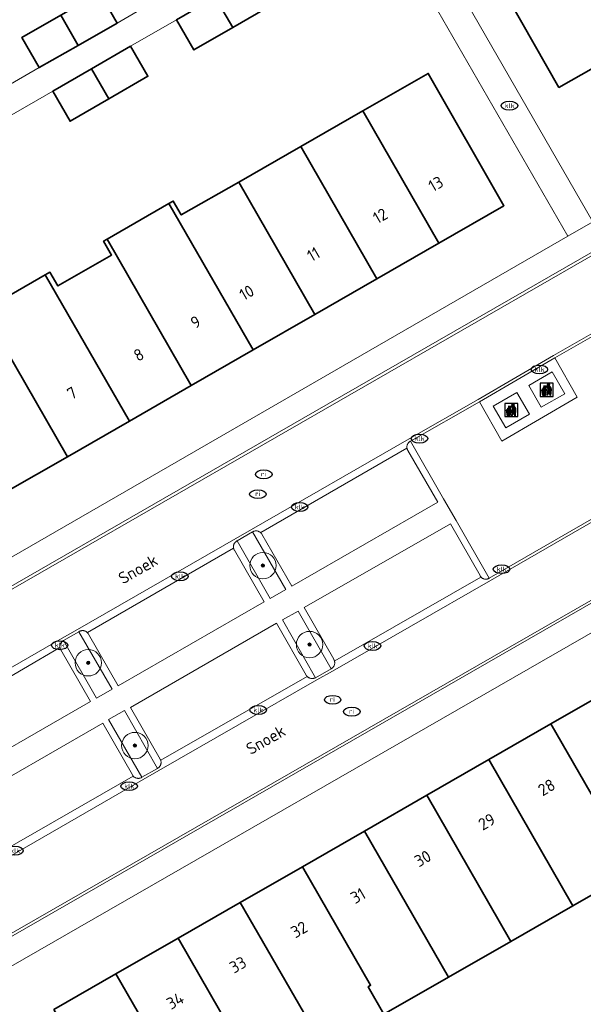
# Model space of a CAD drawing. Header units: metres. Extents: x 103671 to 105190, y 427150 to 429171.
# Tile 63 of 256: x 104329 to 104372, y 427401 to 427476. Entities that reach past the tile are written whole.
import ezdxf
from ezdxf.enums import TextEntityAlignment as Align

# ---------------------------------------------------------------- set-up
doc = ezdxf.new("R2010")
doc.units = ezdxf.units.M
for name, color, linetype, lineweight in [('B-WE-GR-BEPLANTING_CULTUUR_BODEMBEDEKKER-GV', 253, 'Continuous', 18), ('B-WE-GR-BOOM-S', 253, 'Continuous', 25), ('B-WE-IE-AFVAL APART PLAATS-S', 253, 'Continuous', 25), ('B-WE-IE-MEUBILAIR-S', 253, 'Continuous', 25), ('B-WE-OG-BEBOUWING-GV', 253, 'Continuous', 35), ('B-WE-OG-BEBOUWING-T18', 7, 'Continuous', 18), ('B-WE-OG-TERREIN_BEGROEID-GV', 253, 'Continuous', 18), ('B-WE-OG-TERREIN_ERF-GV', 253, 'Continuous', 18), ('B-WE-OG-TOPOGRAFIE-T18', 7, 'Continuous', 18), ('B-WE-VH-GESLOTENVERHARDING_BETON-GV', 253, 'Continuous', 18), ('B-WE-VH-OPENVERHARDING-GV', 253, 'Continuous', 18), ('B-WE-VH-OPENVERHARDING_BETONSTRAATSTEEN-GV', 253, 'Continuous', 18), ('B-WE-VH-OPENVERHARDING_TEGEL-GV', 253, 'Continuous', 18)]:
    doc.layers.add(name, color=color, linetype=linetype, lineweight=lineweight)
doc.styles.add('NLCS-ISO', font='NLCS-ISO.ttf')
doc.styles.add('NLCS-ISO-M500-T18', font='NLCS-ISO.ttf', dxfattribs={"height": 0.9})

# ---------------------------------------------------------------- blocks, each defined once
blk = doc.blocks.new('SIE-AFVAL APART PLAATS-SO')
h = blk.add_hatch(color=256)
h.dxf.hatch_style = 1
h.paths.add_polyline_path([(-0.09, 0.07), (-1.76, 0.07, 0.819081), (-1.79, -0.09), (-1.4, -2.19, 0.36153), (-1.37, -2.21), (-0.47, -2.21, 0.36153), (-0.44, -2.19), (-0.05, -0.09, 0.819081)])
h.paths.add_polyline_path([(-0.16, -0.1), (-0.2, -0.33), (-0.49, -0.33), (-0.47, -0.1)], flags=16)
h.paths.add_polyline_path([(-0.55, -0.1), (-0.58, -0.33), (-0.87, -0.33), (-0.87, -0.1)], flags=16)
h.paths.add_polyline_path([(-0.22, -0.42), (-0.27, -0.73), (-0.53, -0.73), (-0.5, -0.42)], flags=16)
h.paths.add_polyline_path([(-0.58, -0.42), (-0.61, -0.73), (-0.87, -0.73), (-0.87, -0.42)], flags=16)
h.paths.add_polyline_path([(-0.95, -0.1), (-0.95, -0.33), (-1.27, -0.33), (-1.29, -0.1)], flags=16)
h.paths.add_polyline_path([(-0.95, -0.42), (-0.95, -0.73), (-1.23, -0.73), (-1.26, -0.42)], flags=16)
h.paths.add_polyline_path([(-0.29, -0.83), (-0.34, -1.09), (-0.56, -1.09), (-0.54, -0.83)], flags=16)
h.paths.add_polyline_path([(-0.62, -0.83), (-0.65, -1.09), (-0.87, -1.09), (-0.87, -0.83)], flags=16)
h.paths.add_polyline_path([(-0.95, -0.83), (-0.95, -1.09), (-1.2, -1.09), (-1.22, -0.83)], flags=16)
h.paths.add_polyline_path([(-1.35, -0.33), (-1.64, -0.33), (-1.69, -0.1), (-1.37, -0.1)], flags=16)
h.paths.add_polyline_path([(-1.34, -0.42), (-1.31, -0.73), (-1.57, -0.73), (-1.63, -0.42)], flags=16)
h.paths.add_polyline_path([(-0.36, -1.18), (-0.41, -1.44), (-0.6, -1.44), (-0.57, -1.18)], flags=16)
h.paths.add_polyline_path([(-0.65, -1.18), (-0.68, -1.44), (-0.87, -1.44), (-0.87, -1.18)], flags=16)
h.paths.add_polyline_path([(-1.3, -0.83), (-1.28, -1.09), (-1.5, -1.09), (-1.55, -0.83)], flags=16)
h.paths.add_polyline_path([(-0.95, -1.18), (-0.95, -1.44), (-1.17, -1.44), (-1.19, -1.18)], flags=16)
h.paths.add_polyline_path([(-0.42, -1.53), (-0.47, -1.79), (-0.63, -1.79), (-0.6, -1.53)], flags=16)
h.paths.add_polyline_path([(-1.27, -1.18), (-1.25, -1.44), (-1.44, -1.44), (-1.49, -1.18)], flags=16)
h.paths.add_polyline_path([(-0.69, -1.53), (-0.71, -1.79), (-0.87, -1.79), (-0.87, -1.53)], flags=16)
h.paths.add_polyline_path([(-0.95, -1.53), (-0.95, -1.79), (-1.13, -1.79), (-1.16, -1.53)], flags=16)
h.paths.add_polyline_path([(-1.24, -1.53), (-1.22, -1.79), (-1.37, -1.79), (-1.42, -1.53)], flags=16)
h.paths.add_polyline_path([(-0.49, -1.89), (-0.53, -2.13), (-0.66, -2.13), (-0.64, -1.89)], flags=16)
h.paths.add_polyline_path([(-0.72, -1.89), (-0.74, -2.13), (-0.87, -2.13), (-0.87, -1.89)], flags=16)
h.paths.add_polyline_path([(-0.95, -1.89), (-0.95, -2.13), (-1.1, -2.13), (-1.12, -1.89)], flags=16)
h.paths.add_polyline_path([(-1.21, -1.89), (-1.18, -2.13), (-1.31, -2.13), (-1.35, -1.89)], flags=16)
h.paths.add_polyline_path([(-0.19, 0.78, -0.01173), (-0.3, 0.78, -0.148797), (-0.42, 1.03, -0.136076), (-0.69, 0.87), (-0.78, 0.85, -0.038293), (-1.14, 0.96), (-1.19, 0.81, -0.243822), (-1.56, 0.45, 0.344326), (-1, 0.22, -0.139345), (-0.6, 0.22, 0.618436), (-0.56, 0.27, -0.441494), (-0.47, 0.44, 0.309048)])
h.paths.add_polyline_path([(-0.49, 0.51, 0.351556), (-0.64, 0.31, 0.121061), (-1.02, 0.29, -0.288745), (-1.45, 0.42, 0.203599), (-1.12, 0.79), (-1.09, 0.87, 0.083075), (-0.28, 0.71, -0.242261)], flags=16)
h.paths.add_polyline_path([(-0.4, 0.79, -0.023345), (-0.63, 0.82, 0.07081), (-0.46, 0.9, 0.059965)], flags=16)
h.paths.add_polyline_path([(1.12, 1.48), (-1.07, 1.48, 0.860559), (-1.08, 1.42), (0.29, 1, -0.146703), (0.53, 0.28, 0.421968), (0.56, 0.25), (1.6, 0.31, 0.450293), (1.63, 0.34, 0.122241)])
h.paths.add_polyline_path([(0.26, 1.93, 1), (1.07, 1.93, 1)])
h.paths.add_polyline_path([(1.65, 0.15, 0.429303), (1.62, 0.18), (0.55, 0.23, 0.38429), (0.51, 0.2), (0.16, -2.16, 0.83726), (0.22, -2.18), (0.99, -0.78, -0.688204), (1.05, -0.78), (1.36, -2.14, 0.84934), (1.42, -2.14)])
for p, q in [((-0.09, 0.07), (-1.76, 0.07)), ((-1.4, -2.19), (-1.79, -0.09)), ((-1.37, -0.1), (-1.69, -0.1)), ((-1.64, -0.33), (-1.69, -0.1)), ((-1.64, -0.33), (-1.35, -0.33)), ((-1.63, -0.42), (-1.34, -0.42)), ((-1.57, -0.73), (-1.63, -0.42)), ((-1.57, -0.73), (-1.31, -0.73)), ((-1.55, -0.83), (-1.3, -0.83)), ((-1.5, -1.09), (-1.55, -0.83)), ((-1.5, -1.09), (-1.28, -1.09)), ((-1.49, -1.18), (-1.27, -1.18)), ((-1.44, -1.44), (-1.49, -1.18)), ((-1.44, -1.44), (-1.25, -1.44)), ((-1.42, -1.53), (-1.24, -1.53)), ((-1.37, -1.79), (-1.42, -1.53)), ((-1.37, -1.79), (-1.22, -1.79)), ((-1.37, -2.21), (-0.47, -2.21)), ((-1.31, -2.13), (-1.35, -1.89)), ((-1.35, -1.89), (-1.21, -1.89)), ((-1.31, -2.13), (-1.18, -2.13)), ((-0.95, -0.1), (-1.29, -0.1)), ((-1.27, -0.33), (-0.95, -0.33)), ((-1.26, -0.42), (-0.95, -0.42)), ((-1.23, -0.73), (-0.95, -0.73)), ((-1.22, -0.83), (-0.95, -0.83)), ((-1.2, -1.09), (-0.95, -1.09)), ((-1.19, -1.18), (-0.95, -1.18)), ((-1.17, -1.44), (-0.95, -1.44)), ((-1.16, -1.53), (-0.95, -1.53)), ((-1.13, -1.79), (-0.95, -1.79)), ((-1.12, -1.89), (-0.95, -1.89)), ((-1.1, -2.13), (-0.95, -2.13)), ((-0.95, -0.1), (-0.95, -0.33)), ((-0.95, -0.42), (-0.95, -0.73)), ((-0.95, -0.83), (-0.95, -1.09)), ((-0.95, -1.18), (-0.95, -1.44)), ((-0.95, -1.53), (-0.95, -1.79)), ((-0.95, -1.89), (-0.95, -2.13)), ((-0.87, -0.1), (-0.87, -0.33)), ((-0.55, -0.1), (-0.87, -0.1)), ((-0.87, -0.33), (-0.58, -0.33)), ((-0.87, -0.42), (-0.87, -0.73)), ((-0.87, -0.42), (-0.58, -0.42)), ((-0.87, -0.73), (-0.61, -0.73)), ((-0.87, -0.83), (-0.62, -0.83)), ((-0.87, -0.83), (-0.87, -1.09)), ((-0.87, -1.09), (-0.65, -1.09)), ((-0.87, -1.18), (-0.65, -1.18)), ((-0.87, -1.18), (-0.87, -1.44)), ((-0.87, -1.44), (-0.68, -1.44)), ((-0.87, -1.53), (-0.69, -1.53)), ((-0.87, -1.53), (-0.87, -1.79)), ((-0.87, -1.79), (-0.71, -1.79)), ((-0.87, -1.89), (-0.87, -2.13)), ((-0.87, -1.89), (-0.72, -1.89)), ((-0.87, -2.13), (-0.74, -2.13)), ((-0.66, -2.13), (-0.53, -2.13)), ((-0.64, -1.89), (-0.49, -1.89)), ((-0.63, -1.79), (-0.47, -1.79)), ((-0.6, -1.44), (-0.41, -1.44)), ((-0.6, -1.53), (-0.42, -1.53)), ((-0.57, -1.18), (-0.36, -1.18)), ((-0.56, -1.09), (-0.34, -1.09)), ((-0.54, -0.83), (-0.29, -0.83)), ((-0.53, -0.73), (-0.27, -0.73)), ((-0.53, -2.13), (-0.49, -1.89)), ((-0.5, -0.42), (-0.22, -0.42)), ((-0.49, -0.33), (-0.2, -0.33)), ((-0.16, -0.1), (-0.47, -0.1)), ((-0.47, -1.79), (-0.42, -1.53)), ((-0.44, -2.19), (-0.05, -0.09)), ((-0.41, -1.44), (-0.36, -1.18)), ((-0.34, -1.09), (-0.29, -0.83)), ((-0.27, -0.73), (-0.22, -0.42)), ((-0.2, -0.33), (-0.16, -0.1))]:
    blk.add_line(p, q)
blk.add_lwpolyline([(-2.5, -2.51), (2.5, -2.51), (2.5, 2.49), (-2.5, 2.49)], close=True)
for points in [[(-0.78, 0.85, -0.038293), (-1.14, 0.96), (-1.19, 0.81, -0.243822), (-1.56, 0.45, 0.344326), (-1, 0.22, -0.139345), (-0.6, 0.22, 0.618436), (-0.56, 0.27, -0.441494), (-0.47, 0.44, 0.309048), (-0.19, 0.78, -0.01173), (-0.3, 0.78, -0.01173)], [(-0.78, 0.85), (-0.69, 0.87, 0.136076), (-0.42, 1.03, 0.156405), (-0.29, 0.77)], [(-0.78, 0.85), (-0.69, 0.87, 0.136076), (-0.42, 1.03, 0.148797), (-0.3, 0.78, 0.148797)], [(-0.63, 0.82, 0.07081), (-0.46, 0.9, 0.059965), (-0.4, 0.79, 0.059965)], [(-0.4, 0.79, -0.023345), (-0.63, 0.82)]]:
    blk.add_lwpolyline(points, format="xyb")
for points in [[(-1.09, 0.87), (-1.12, 0.79, -0.203599), (-1.45, 0.42, 0.288745), (-1.02, 0.29, -0.121061), (-0.64, 0.31, -0.351556), (-0.49, 0.51, 0.242261), (-0.28, 0.71, -0.083075)], [(-1.07, 1.48), (1.12, 1.48, -0.122241), (1.63, 0.34, -0.450293), (1.6, 0.31), (0.56, 0.25, -0.421968), (0.53, 0.28, 0.146703), (0.29, 1), (-1.08, 1.42, -0.860559)], [(0.55, 0.23), (1.62, 0.18, -0.429303), (1.65, 0.15), (1.42, -2.14, -0.84934), (1.36, -2.14), (1.05, -0.78, 0.688204), (0.99, -0.78), (0.22, -2.18, -0.83726), (0.16, -2.16), (0.51, 0.2, -0.38429)]]:
    blk.add_lwpolyline(points, format="xyb", close=True)
for points in [[(-1.35, -0.33), (-1.37, -0.1)], [(-1.31, -0.73), (-1.34, -0.42)], [(-1.28, -1.09), (-1.3, -0.83)], [(-1.27, -0.33), (-1.29, -0.1)], [(-1.25, -1.44), (-1.27, -1.18)], [(-1.23, -0.73), (-1.26, -0.42)], [(-1.22, -1.79), (-1.24, -1.53)], [(-1.2, -1.09), (-1.22, -0.83)], [(-1.18, -2.13), (-1.21, -1.89)], [(-1.17, -1.44), (-1.19, -1.18)], [(-1.18, -2.22), (-1.18, -2.21)], [(-1.13, -1.79), (-1.16, -1.53)], [(-1.1, -2.13), (-1.12, -1.89)], [(-0.74, -2.13), (-0.72, -1.89)], [(-0.71, -1.79), (-0.69, -1.53)], [(-0.68, -1.44), (-0.65, -1.18)], [(-0.66, -2.13), (-0.64, -1.89)], [(-0.65, -1.09), (-0.62, -0.83)], [(-0.63, -1.79), (-0.6, -1.53)], [(-0.61, -0.73), (-0.58, -0.42)], [(-0.6, -1.44), (-0.57, -1.18)], [(-0.58, -0.33), (-0.55, -0.1)], [(-0.56, -1.09), (-0.54, -0.83)], [(-0.53, -0.73), (-0.5, -0.42)], [(-0.49, -0.33), (-0.47, -0.1)]]:
    blk.add_lwpolyline(points)
blk.add_circle((0.66, 1.93), 0.401)
for centre, radius, start, end in [((-1.76, -0.01), 0.0869, 90, 247.281), ((-0.09, -0.01), 0.0869, 292.719, 90), ((-1.37, -2.18), 0.0318, 190.4943, 270), ((-0.47, -2.18), 0.0318, 270, 349.5057)]:
    blk.add_arc(centre, radius, start, end)
blk = doc.blocks.new('SIE-MEUBILAIR_PUT_KOLK-SO')
blk.add_ellipse((0, 0), major_axis=(1.25, 0), ratio=0.54)
at = {"style": 'NLCS-ISO'}
blk.add_text('klk', height=0.75, dxfattribs=at).set_placement((0.03, 0), align=Align.MIDDLE_CENTER)
blk = doc.blocks.new('SIE-MEUBILAIR_PUT_RIOOLPUT-SO')
blk.add_ellipse((0, 0), major_axis=(1.25, 0), ratio=0.54)
at = {"style": 'NLCS-ISO'}
blk.add_text('ri', height=0.75, dxfattribs=at).set_placement((-0.04, 0.07), align=Align.MIDDLE_CENTER)
blk = doc.blocks.new('SGR-BOOM_GBKN-SO')
at = {"linetype": 'ByBlock', "lineweight": 18}
h = blk.add_hatch(color=0, dxfattribs=at)
h.dxf.hatch_style = 1
edge = h.paths.add_edge_path()
edge.add_arc((0, 0), 0.25, 0, 360)
at = {"color": 0, "linetype": 'ByBlock', "lineweight": 18}
for radius in [2, 0.25]:
    blk.add_circle((0, 0), radius, dxfattribs=at)
at = {"color": 0, "linetype": 'ByBlock', "lineweight": 18, "style": 'NLCS-ISO'}
blk.add_attdef('SOORT', (2.5, 0), '', height=1.5, dxfattribs=at)

msp = doc.modelspace()

# ---------------------------------------------------------------- linework, layer by layer
at = {"layer": 'B-WE-GR-BEPLANTING_CULTUUR_BODEMBEDEKKER-GV', "flags": 128}
for points in [[(104346.931, 427437.061), (104345.764, 427436.383), (104348.246, 427432.024), (104349.451, 427432.704)], [(104350.387, 427431.066), (104349.181, 427430.399), (104351.689, 427426.021), (104352.875, 427426.697)], [(104333.775, 427429.498), (104332.604, 427428.837), (104335.118, 427424.476), (104336.292, 427425.151)], [(104337.223, 427423.539), (104336.029, 427422.858), (104338.541, 427418.486), (104339.733, 427419.159)]]:
    msp.add_lwpolyline(points, close=True, dxfattribs=at)
at = {"layer": 'B-WE-OG-BEBOUWING-GV', "flags": 128}
for points in [[(104372.47, 427484.559), (104367.285, 427481.584), (104368.929, 427478.717), (104366.375, 427477.249), (104370.119, 427470.701), (104372.724, 427472.19), (104373.674, 427470.528), (104375.819, 427471.755), (104376.513, 427470.542), (104379.506, 427472.253)], [(104347.04, 427479.218), (104344.102, 427477.519), (104345.423, 427475.236), (104348.361, 427476.935)], [(104335.371, 427477.853), (104332.418, 427476.168), (104333.721, 427473.884), (104336.674, 427475.569)], [(104344.102, 427477.519), (104341.165, 427475.819), (104342.486, 427473.536), (104345.423, 427475.236)], [(104332.418, 427476.168), (104329.464, 427474.483), (104330.767, 427472.199), (104333.721, 427473.884)], [(104337.679, 427473.823), (104334.736, 427472.119), (104336.053, 427469.844), (104338.996, 427471.548)], [(104334.736, 427472.119), (104331.792, 427470.415), (104333.109, 427468.14), (104336.053, 427469.844)], [(104355.261, 427468.921), (104361.017, 427458.908), (104365.956, 427461.748), (104360.224, 427471.765)], [(104350.568, 427466.231), (104356.327, 427456.212), (104361.017, 427458.908), (104355.261, 427468.921)], [(104350.568, 427466.231), (104345.872, 427463.541), (104351.636, 427453.515), (104356.327, 427456.212)], [(104345.872, 427463.541), (104341.523, 427461.049), (104340.918, 427462.097), (104340.596, 427461.907), (104346.964, 427450.829), (104351.636, 427453.515)], [(104346.964, 427450.829), (104340.596, 427461.907), (104335.917, 427459.209), (104342.283, 427448.137)], [(104331.579, 427456.723), (104331.233, 427456.524), (104337.601, 427445.445), (104342.283, 427448.137), (104335.917, 427459.209), (104335.645, 427459.053), (104336.25, 427458.005), (104332.182, 427455.674)], [(104331.233, 427456.524), (104326.533, 427453.821), (104332.902, 427442.745), (104337.601, 427445.445)], [(104321.861, 427451.137), (104328.23, 427440.058), (104332.902, 427442.745), (104326.533, 427453.821)], [(104369.515, 427422.527), (104375.878, 427411.463), (104380.584, 427414.164), (104374.22, 427425.231), (104373.883, 427425.037)], [(104375.878, 427411.463), (104369.515, 427422.527), (104364.811, 427419.824), (104371.172, 427408.762)], [(104360.106, 427417.12), (104366.466, 427406.061), (104371.172, 427408.762), (104364.811, 427419.824)], [(104355.402, 427414.417), (104361.76, 427403.359), (104366.466, 427406.061), (104360.106, 427417.12)], [(104361.76, 427403.359), (104355.402, 427414.417), (104350.697, 427411.714), (104355.858, 427402.739), (104355.676, 427402.634), (104356.871, 427400.553)], [(104350.697, 427411.714), (104345.993, 427409.01), (104351.152, 427400.038), (104351.444, 427400.205), (104352.649, 427398.105), (104356.871, 427400.553), (104355.676, 427402.634), (104355.858, 427402.739)], [(104341.288, 427406.307), (104347.652, 427395.239), (104352.649, 427398.105), (104351.444, 427400.205), (104351.152, 427400.038), (104345.993, 427409.01)], [(104336.583, 427403.603), (104342.945, 427392.54), (104347.652, 427395.239), (104341.288, 427406.307)], [(104337.949, 427389.675), (104342.945, 427392.54), (104336.583, 427403.603), (104331.879, 427400.9), (104337.64, 427390.882), (104337.352, 427390.716)]]:
    msp.add_lwpolyline(points, close=True, dxfattribs=at)
at = {"layer": 'B-WE-OG-TERREIN_BEGROEID-GV', "flags": 128}
msp.add_lwpolyline([(104380.336, 427442.488), (104374.4, 427452.858), (104369.819, 427450.223), (104371.511, 427447.255), (104365.807, 427443.926), (104364.11, 427446.913), (104358.89, 427443.929), (104361.388, 427439.572), (104362.35, 427437.93), (104364.84, 427433.549)], close=True, dxfattribs=at)
at = {"layer": 'B-WE-OG-TERREIN_ERF-GV', "flags": 128}
for points in [[(104358.255, 427485.609), (104372.695, 427460.529)], [(104302.937, 427420.317), (104370.788, 427459.432), (104357.155, 427483.079)], [(104335.371, 427477.853), (104336.674, 427475.569), (104340.14, 427477.61)], [(104383.936, 427476.396), (104381.806, 427475.178), (104382.499, 427473.965), (104379.506, 427472.253), (104376.513, 427470.542), (104375.819, 427471.755), (104373.674, 427470.528), (104372.724, 427472.19), (104370.119, 427470.701), (104366.375, 427477.249)], [(104348.361, 427476.935), (104345.423, 427475.236), (104342.486, 427473.536), (104341.165, 427475.819), (104337.679, 427473.823), (104338.996, 427471.548), (104336.053, 427469.844), (104333.109, 427468.14), (104331.792, 427470.415), (104328.333, 427468.425)], [(104327.307, 427470.208), (104330.767, 427472.199), (104329.464, 427474.483), (104332.418, 427476.168)], [(104326.533, 427453.821), (104331.233, 427456.524), (104331.579, 427456.723), (104332.182, 427455.674), (104336.25, 427458.005), (104335.645, 427459.053), (104335.917, 427459.209), (104340.596, 427461.907), (104340.918, 427462.097), (104341.523, 427461.049), (104345.872, 427463.541), (104350.568, 427466.231), (104355.261, 427468.921), (104360.224, 427471.765), (104365.956, 427461.748), (104361.017, 427458.908), (104356.327, 427456.212), (104351.636, 427453.515), (104346.964, 427450.829), (104342.283, 427448.137), (104337.601, 427445.445), (104332.902, 427442.745), (104328.23, 427440.058)], [(104384.16, 427436.069), (104316.437, 427397.169), (104330.769, 427372.234), (104336.389, 427375.472), (104335.095, 427377.742), (104338.044, 427379.423), (104340.993, 427381.103), (104342.287, 427378.832), (104345.757, 427380.836), (104344.45, 427383.124), (104347.392, 427384.806), (104350.334, 427386.487), (104351.642, 427384.199), (104355.091, 427386.237), (104353.766, 427388.594), (104356.75, 427390.272), (104359.735, 427391.95), (104361.06, 427389.593), (104364.609, 427391.693), (104363.31, 427393.978), (104366.262, 427395.657), (104369.214, 427397.335), (104370.514, 427395.051), (104373.981, 427397.072)], [(104331.879, 427400.9), (104336.583, 427403.603), (104341.288, 427406.307), (104345.993, 427409.01), (104350.697, 427411.714), (104355.402, 427414.417), (104360.106, 427417.12), (104364.811, 427419.824), (104369.515, 427422.527), (104373.883, 427425.037)], [(104375.878, 427411.463), (104371.172, 427408.762), (104366.466, 427406.061), (104361.76, 427403.359), (104356.871, 427400.553)]]:
    msp.add_lwpolyline(points, dxfattribs=at)
at = {"layer": 'B-WE-VH-GESLOTENVERHARDING_BETON-GV', "flags": 128}
for points in [[(104370.558, 427447.514), (104369.604, 427449.166), (104367.833, 427448.137), (104368.784, 427446.49)], [(104365.14, 427446.581), (104366.09, 427444.935), (104367.886, 427445.972), (104366.936, 427447.619)]]:
    msp.add_lwpolyline(points, close=True, dxfattribs=at)
at = {"layer": 'B-WE-VH-OPENVERHARDING-GV', "flags": 128}
for points in [[(104357.155, 427483.079), (104370.788, 427459.432), (104372.695, 427460.529), (104358.255, 427485.609)], [(104340.14, 427477.61), (104336.674, 427475.569), (104333.721, 427473.884), (104330.767, 427472.199), (104327.307, 427470.208), (104327.82, 427469.316), (104328.333, 427468.425), (104331.792, 427470.415), (104334.736, 427472.119), (104337.679, 427473.823), (104341.165, 427475.819), (104344.102, 427477.519)], [(104302.452, 427417.627), (104393.018, 427469.713)], [(104393.018, 427469.713), (104302.452, 427417.627)], [(104372.695, 427460.529), (104370.788, 427459.432), (104302.937, 427420.317), (104303.87, 427418.695), (104351.629, 427446.165), (104392.773, 427469.802)], [(104392.773, 427469.802), (104351.629, 427446.165), (104303.87, 427418.695)], [(104320.555, 427422.118), (104332.506, 427429.011), (104333.677, 427429.672), (104345.664, 427436.556), (104346.831, 427437.234), (104358.791, 427444.103), (104364.011, 427447.087), (104369.719, 427450.396), (104374.3, 427453.031)], [(104374.3, 427453.031), (104369.719, 427450.396), (104364.011, 427447.087), (104358.791, 427444.103), (104346.831, 427437.234), (104345.664, 427436.556), (104333.677, 427429.672), (104332.506, 427429.011), (104320.555, 427422.118)], [(104321.303, 427421.859), (104332.341, 427428.307), (104332.337, 427428.337), (104332.335, 427428.367), (104332.335, 427428.398), (104332.337, 427428.429), (104332.34, 427428.46), (104332.346, 427428.492), (104332.354, 427428.523), (104332.363, 427428.554), (104332.375, 427428.584), (104332.388, 427428.614), (104332.404, 427428.642), (104332.421, 427428.67), (104332.44, 427428.696), (104332.46, 427428.721), (104332.482, 427428.745), (104332.504, 427428.767), (104332.528, 427428.787), (104332.553, 427428.805), (104332.578, 427428.822), (104332.604, 427428.837), (104333.775, 427429.498), (104333.803, 427429.516), (104333.832, 427429.533), (104333.863, 427429.548), (104333.896, 427429.56), (104333.93, 427429.571), (104333.965, 427429.579), (104334.001, 427429.585), (104334.038, 427429.588), (104334.075, 427429.588), (104334.112, 427429.585), (104334.149, 427429.58), (104334.185, 427429.572), (104334.221, 427429.561), (104334.255, 427429.548), (104334.287, 427429.532), (104334.318, 427429.515), (104334.348, 427429.495), (104334.375, 427429.474), (104334.4, 427429.452), (104334.423, 427429.428), (104334.433, 427429.434), (104345.485, 427435.819), (104345.479, 427435.85), (104345.475, 427435.882), (104345.472, 427435.915), (104345.473, 427435.949), (104345.475, 427435.983), (104345.48, 427436.017), (104345.487, 427436.052), (104345.497, 427436.085), (104345.509, 427436.119), (104345.524, 427436.151), (104345.541, 427436.182), (104345.559, 427436.212), (104345.58, 427436.24), (104345.603, 427436.267), (104345.627, 427436.291), (104345.653, 427436.314), (104345.68, 427436.334), (104345.707, 427436.353), (104345.735, 427436.369), (104345.764, 427436.383), (104346.931, 427437.061), (104346.958, 427437.076), (104346.986, 427437.09), (104347.015, 427437.101), (104347.046, 427437.112), (104347.078, 427437.12), (104347.11, 427437.126), (104347.143, 427437.131), (104347.177, 427437.133), (104347.21, 427437.132), (104347.244, 427437.13), (104347.277, 427437.125), (104347.31, 427437.118), (104347.343, 427437.109), (104347.374, 427437.098), (104347.404, 427437.085), (104347.433, 427437.07), (104347.461, 427437.054), (104347.487, 427437.036), (104347.512, 427437.016), (104347.535, 427436.996), (104347.562, 427437.012), (104358.615, 427443.396), (104358.611, 427443.426), (104358.609, 427443.457), (104358.608, 427443.488), (104358.61, 427443.52), (104358.614, 427443.552), (104358.619, 427443.584), (104358.627, 427443.616), (104358.637, 427443.647), (104358.65, 427443.678), (104358.664, 427443.708), (104358.68, 427443.737), (104358.698, 427443.765), (104358.718, 427443.792), (104358.739, 427443.817), (104358.762, 427443.84), (104358.786, 427443.861), (104358.811, 427443.881), (104358.837, 427443.899), (104358.863, 427443.915), (104358.89, 427443.929), (104364.11, 427446.913), (104369.819, 427450.223), (104374.4, 427452.858)], [(104404.904, 427450.45), (104313.692, 427398.069)], [(104313.692, 427398.069), (104404.904, 427450.45)], [(104380.436, 427442.315), (104364.94, 427433.376), (104352.974, 427426.523), (104351.788, 427425.847), (104339.831, 427418.985), (104338.639, 427418.312), (104326.681, 427411.437)], [(104326.681, 427411.437), (104338.639, 427418.312), (104339.831, 427418.985), (104351.788, 427425.847), (104352.974, 427426.523), (104364.94, 427433.376), (104380.436, 427442.315)], [(104380.336, 427442.488), (104364.84, 427433.549), (104364.812, 427433.533), (104364.783, 427433.518), (104364.752, 427433.506), (104364.72, 427433.495), (104364.687, 427433.486), (104364.653, 427433.48), (104364.618, 427433.476), (104364.582, 427433.475), (104364.546, 427433.476), (104364.511, 427433.48), (104364.476, 427433.487), (104364.441, 427433.496), (104364.407, 427433.507), (104364.375, 427433.521), (104364.344, 427433.537), (104364.315, 427433.555), (104364.287, 427433.575), (104364.261, 427433.596), (104364.238, 427433.619), (104364.216, 427433.642), (104353.142, 427427.306), (104353.124, 427427.296), (104353.132, 427427.264), (104353.139, 427427.231), (104353.143, 427427.198), (104353.145, 427427.163), (104353.145, 427427.128), (104353.142, 427427.092), (104353.137, 427427.057), (104353.129, 427427.021), (104353.119, 427426.986), (104353.106, 427426.952), (104353.091, 427426.919), (104353.074, 427426.887), (104353.054, 427426.856), (104353.032, 427426.828), (104353.009, 427426.801), (104352.984, 427426.776), (104352.958, 427426.753), (104352.931, 427426.732), (104352.903, 427426.713), (104352.875, 427426.697), (104351.689, 427426.021), (104351.66, 427426.007), (104351.63, 427425.994), (104351.599, 427425.983), (104351.566, 427425.974), (104351.533, 427425.967), (104351.499, 427425.962), (104351.464, 427425.959), (104351.429, 427425.959), (104351.394, 427425.96), (104351.359, 427425.964), (104351.324, 427425.971), (104351.29, 427425.979), (104351.257, 427425.99), (104351.224, 427426.003), (104351.193, 427426.017), (104351.163, 427426.034), (104351.135, 427426.052), (104351.108, 427426.071), (104351.083, 427426.092), (104351.059, 427426.114), (104339.983, 427419.768), (104339.971, 427419.761), (104339.98, 427419.73), (104339.987, 427419.697), (104339.992, 427419.663), (104339.994, 427419.629), (104339.995, 427419.594), (104339.992, 427419.558), (104339.988, 427419.523), (104339.981, 427419.487), (104339.971, 427419.452), (104339.959, 427419.418), (104339.944, 427419.384), (104339.927, 427419.352), (104339.908, 427419.321), (104339.887, 427419.292), (104339.865, 427419.265), (104339.84, 427419.24), (104339.815, 427419.216), (104339.788, 427419.195), (104339.761, 427419.176), (104339.733, 427419.159), (104338.541, 427418.486), (104338.513, 427418.468), (104338.484, 427418.452), (104338.452, 427418.438), (104338.42, 427418.425), (104338.385, 427418.415), (104338.35, 427418.407), (104338.314, 427418.402), (104338.277, 427418.4), (104338.24, 427418.4), (104338.203, 427418.404), (104338.166, 427418.41), (104338.13, 427418.419), (104338.095, 427418.43), (104338.061, 427418.445), (104338.029, 427418.461), (104337.998, 427418.479), (104337.969, 427418.5), (104337.943, 427418.522), (104337.918, 427418.545), (104337.896, 427418.569), (104326.834, 427412.242)], [(104315.463, 427398.865), (104383.181, 427437.769)], [(104383.181, 427437.769), (104315.463, 427398.865), (104316.437, 427397.169), (104384.16, 427436.069)]]:
    msp.add_lwpolyline(points, dxfattribs=at)
at = {"layer": 'B-WE-VH-OPENVERHARDING_BETONSTRAATSTEEN-GV', "flags": 128}
for points in [[(104360.948, 427439.309), (104358.677, 427443.227), (104358.672, 427443.235), (104358.668, 427443.243), (104358.664, 427443.251), (104358.66, 427443.259), (104358.656, 427443.267), (104358.652, 427443.275), (104358.648, 427443.283), (104358.645, 427443.292), (104358.641, 427443.3), (104358.638, 427443.309), (104358.635, 427443.317), (104358.632, 427443.326), (104358.629, 427443.334), (104358.627, 427443.343), (104358.625, 427443.352), (104358.622, 427443.361), (104358.62, 427443.369), (104358.618, 427443.378), (104358.617, 427443.387), (104358.615, 427443.396), (104347.562, 427437.012), (104347.535, 427436.996), (104347.54, 427436.991), (104347.546, 427436.985), (104347.551, 427436.98), (104347.557, 427436.974), (104347.562, 427436.969), (104347.567, 427436.963), (104347.572, 427436.957), (104347.577, 427436.952), (104347.582, 427436.946), (104347.586, 427436.94), (104347.591, 427436.934), (104347.595, 427436.927), (104347.6, 427436.921), (104347.604, 427436.915), (104347.608, 427436.909), (104347.613, 427436.902), (104347.617, 427436.896), (104347.62, 427436.889), (104347.624, 427436.883), (104347.628, 427436.876), (104349.887, 427432.954)], [(104364.145, 427433.751), (104361.898, 427437.671), (104350.835, 427431.323), (104353.073, 427427.412), (104353.076, 427427.407), (104353.079, 427427.401), (104353.082, 427427.395), (104353.085, 427427.39), (104353.088, 427427.384), (104353.091, 427427.378), (104353.094, 427427.373), (104353.097, 427427.367), (104353.099, 427427.361), (104353.102, 427427.355), (104353.104, 427427.35), (104353.107, 427427.344), (104353.109, 427427.338), (104353.111, 427427.332), (104353.114, 427427.326), (104353.116, 427427.32), (104353.118, 427427.314), (104353.12, 427427.308), (104353.122, 427427.302), (104353.124, 427427.296), (104353.142, 427427.306), (104364.216, 427433.642), (104364.212, 427433.647), (104364.208, 427433.652), (104364.204, 427433.657), (104364.2, 427433.662), (104364.196, 427433.667), (104364.192, 427433.673), (104364.188, 427433.678), (104364.184, 427433.683), (104364.181, 427433.689), (104364.177, 427433.694), (104364.173, 427433.7), (104364.17, 427433.705), (104364.167, 427433.711), (104364.163, 427433.716), (104364.16, 427433.722), (104364.157, 427433.728), (104364.154, 427433.734), (104364.151, 427433.739), (104364.148, 427433.745)], [(104334.498, 427429.321), (104336.744, 427425.411), (104347.805, 427431.77), (104345.549, 427435.666), (104345.545, 427435.673), (104345.541, 427435.68), (104345.536, 427435.688), (104345.532, 427435.695), (104345.529, 427435.702), (104345.525, 427435.71), (104345.521, 427435.717), (104345.518, 427435.725), (104345.514, 427435.732), (104345.511, 427435.74), (104345.508, 427435.748), (104345.505, 427435.755), (104345.502, 427435.763), (104345.499, 427435.771), (104345.496, 427435.779), (104345.494, 427435.787), (104345.491, 427435.795), (104345.489, 427435.803), (104345.487, 427435.811), (104345.485, 427435.819), (104334.433, 427429.434), (104334.423, 427429.428), (104334.427, 427429.423), (104334.432, 427429.418), (104334.436, 427429.413), (104334.44, 427429.408), (104334.444, 427429.403), (104334.448, 427429.398), (104334.452, 427429.393), (104334.456, 427429.388), (104334.46, 427429.382), (104334.464, 427429.377), (104334.468, 427429.372), (104334.471, 427429.366), (104334.475, 427429.361), (104334.479, 427429.355), (104334.482, 427429.35), (104334.485, 427429.344), (104334.489, 427429.338), (104334.492, 427429.333), (104334.495, 427429.327)], [(104339.983, 427419.768), (104351.059, 427426.114), (104351.055, 427426.118), (104351.051, 427426.122), (104351.047, 427426.126), (104351.043, 427426.131), (104351.039, 427426.135), (104351.035, 427426.139), (104351.031, 427426.143), (104351.028, 427426.148), (104351.024, 427426.152), (104351.02, 427426.157), (104351.017, 427426.161), (104351.013, 427426.166), (104351.009, 427426.17), (104351.006, 427426.175), (104351.003, 427426.179), (104350.999, 427426.184), (104350.996, 427426.189), (104350.992, 427426.193), (104350.989, 427426.198), (104350.986, 427426.203), (104348.743, 427430.137), (104337.684, 427423.772), (104339.928, 427419.86), (104339.931, 427419.855), (104339.933, 427419.851), (104339.936, 427419.846), (104339.938, 427419.841), (104339.941, 427419.836), (104339.943, 427419.831), (104339.945, 427419.826), (104339.948, 427419.822), (104339.95, 427419.817), (104339.952, 427419.812), (104339.954, 427419.807), (104339.956, 427419.802), (104339.958, 427419.797), (104339.96, 427419.792), (104339.962, 427419.787), (104339.964, 427419.781), (104339.966, 427419.776), (104339.968, 427419.771), (104339.969, 427419.766), (104339.971, 427419.761)]]:
    msp.add_lwpolyline(points, close=True, dxfattribs=at)
for points in [[(104323.598, 427417.868), (104334.665, 427424.216), (104332.404, 427428.127), (104332.399, 427428.135), (104332.395, 427428.144), (104332.39, 427428.152), (104332.386, 427428.161), (104332.382, 427428.169), (104332.378, 427428.178), (104332.374, 427428.187), (104332.371, 427428.196), (104332.367, 427428.205), (104332.364, 427428.214), (104332.361, 427428.223), (104332.358, 427428.232), (104332.355, 427428.242), (104332.353, 427428.251), (104332.35, 427428.26), (104332.348, 427428.269), (104332.346, 427428.279), (104332.344, 427428.288), (104332.342, 427428.298), (104332.341, 427428.307), (104321.303, 427421.859)], [(104326.834, 427412.242), (104337.896, 427418.569), (104337.892, 427418.574), (104337.888, 427418.578), (104337.885, 427418.583), (104337.881, 427418.588), (104337.877, 427418.592), (104337.874, 427418.597), (104337.87, 427418.602), (104337.867, 427418.607), (104337.863, 427418.612), (104337.86, 427418.617), (104337.857, 427418.622), (104337.853, 427418.627), (104337.85, 427418.632), (104337.847, 427418.637), (104337.844, 427418.643), (104337.841, 427418.648), (104337.838, 427418.653), (104337.835, 427418.658), (104337.833, 427418.664), (104337.83, 427418.669), (104335.596, 427422.59), (104324.527, 427416.226)]]:
    msp.add_lwpolyline(points, dxfattribs=at)
at = {"layer": 'B-WE-VH-OPENVERHARDING_TEGEL-GV', "flags": 128}
for points in [[(104369.819, 427450.223), (104364.11, 427446.913), (104365.807, 427443.926), (104371.511, 427447.255)], [(104370.558, 427447.514), (104368.784, 427446.49), (104367.833, 427448.137), (104369.604, 427449.166)], [(104365.14, 427446.581), (104366.936, 427447.619), (104367.886, 427445.972), (104366.09, 427444.935)]]:
    msp.add_lwpolyline(points, close=True, dxfattribs=at)
msp.add_lwpolyline([(104324.527, 427416.226), (104335.596, 427422.59), (104337.83, 427418.669), (104337.833, 427418.664), (104337.835, 427418.658), (104337.838, 427418.653), (104337.841, 427418.648), (104337.844, 427418.643), (104337.847, 427418.637), (104337.85, 427418.632), (104337.853, 427418.627), (104337.857, 427418.622), (104337.86, 427418.617), (104337.863, 427418.612), (104337.867, 427418.607), (104337.87, 427418.602), (104337.874, 427418.597), (104337.877, 427418.592), (104337.881, 427418.588), (104337.885, 427418.583), (104337.888, 427418.578), (104337.892, 427418.574), (104337.896, 427418.569), (104337.918, 427418.545), (104337.943, 427418.522), (104337.969, 427418.5), (104337.998, 427418.479), (104338.029, 427418.461), (104338.061, 427418.445), (104338.095, 427418.43), (104338.13, 427418.419), (104338.166, 427418.41), (104338.203, 427418.404), (104338.24, 427418.4), (104338.277, 427418.4), (104338.314, 427418.402), (104338.35, 427418.407), (104338.385, 427418.415), (104338.42, 427418.425), (104338.452, 427418.438), (104338.484, 427418.452), (104338.513, 427418.468), (104338.541, 427418.486), (104336.029, 427422.858), (104337.223, 427423.539), (104339.733, 427419.159), (104339.761, 427419.176), (104339.788, 427419.195), (104339.815, 427419.216), (104339.84, 427419.24), (104339.865, 427419.265), (104339.887, 427419.292), (104339.908, 427419.321), (104339.927, 427419.352), (104339.944, 427419.384), (104339.959, 427419.418), (104339.971, 427419.452), (104339.981, 427419.487), (104339.988, 427419.523), (104339.992, 427419.558), (104339.995, 427419.594), (104339.994, 427419.629), (104339.992, 427419.663), (104339.987, 427419.697), (104339.98, 427419.73), (104339.971, 427419.761), (104339.969, 427419.766), (104339.968, 427419.771), (104339.966, 427419.776), (104339.964, 427419.781), (104339.962, 427419.787), (104339.96, 427419.792), (104339.958, 427419.797), (104339.956, 427419.802), (104339.954, 427419.807), (104339.952, 427419.812), (104339.95, 427419.817), (104339.948, 427419.822), (104339.945, 427419.826), (104339.943, 427419.831), (104339.941, 427419.836), (104339.938, 427419.841), (104339.936, 427419.846), (104339.933, 427419.851), (104339.931, 427419.855), (104339.928, 427419.86), (104337.684, 427423.772), (104348.743, 427430.137), (104350.986, 427426.203), (104350.989, 427426.198), (104350.992, 427426.193), (104350.996, 427426.189), (104350.999, 427426.184), (104351.003, 427426.179), (104351.006, 427426.175), (104351.009, 427426.17), (104351.013, 427426.166), (104351.017, 427426.161), (104351.02, 427426.157), (104351.024, 427426.152), (104351.028, 427426.148), (104351.031, 427426.143), (104351.035, 427426.139), (104351.039, 427426.135), (104351.043, 427426.131), (104351.047, 427426.126), (104351.051, 427426.122), (104351.055, 427426.118), (104351.059, 427426.114), (104351.083, 427426.092), (104351.108, 427426.071), (104351.135, 427426.052), (104351.163, 427426.034), (104351.193, 427426.017), (104351.224, 427426.003), (104351.257, 427425.99), (104351.29, 427425.979), (104351.324, 427425.971), (104351.359, 427425.964), (104351.394, 427425.96), (104351.429, 427425.959), (104351.464, 427425.959), (104351.499, 427425.962), (104351.533, 427425.967), (104351.566, 427425.974), (104351.599, 427425.983), (104351.63, 427425.994), (104351.66, 427426.007), (104351.689, 427426.021), (104349.181, 427430.399), (104350.387, 427431.066), (104352.875, 427426.697), (104352.903, 427426.713), (104352.931, 427426.732), (104352.958, 427426.753), (104352.984, 427426.776), (104353.009, 427426.801), (104353.032, 427426.828), (104353.054, 427426.856), (104353.074, 427426.887), (104353.091, 427426.919), (104353.106, 427426.952), (104353.119, 427426.986), (104353.129, 427427.021), (104353.137, 427427.057), (104353.142, 427427.092), (104353.145, 427427.128), (104353.145, 427427.163), (104353.143, 427427.198), (104353.139, 427427.231), (104353.132, 427427.264), (104353.124, 427427.296), (104353.122, 427427.302), (104353.12, 427427.308), (104353.118, 427427.314), (104353.116, 427427.32), (104353.114, 427427.326), (104353.111, 427427.332), (104353.109, 427427.338), (104353.107, 427427.344), (104353.104, 427427.35), (104353.102, 427427.355), (104353.099, 427427.361), (104353.097, 427427.367), (104353.094, 427427.373), (104353.091, 427427.378), (104353.088, 427427.384), (104353.085, 427427.39), (104353.082, 427427.395), (104353.079, 427427.401), (104353.076, 427427.407), (104353.073, 427427.412), (104350.835, 427431.323), (104361.898, 427437.671), (104364.145, 427433.751), (104364.148, 427433.745), (104364.151, 427433.739), (104364.154, 427433.734), (104364.157, 427433.728), (104364.16, 427433.722), (104364.163, 427433.716), (104364.167, 427433.711), (104364.17, 427433.705), (104364.173, 427433.7), (104364.177, 427433.694), (104364.181, 427433.689), (104364.184, 427433.683), (104364.188, 427433.678), (104364.192, 427433.673), (104364.196, 427433.667), (104364.2, 427433.662), (104364.204, 427433.657), (104364.208, 427433.652), (104364.212, 427433.647), (104364.216, 427433.642), (104364.238, 427433.619), (104364.261, 427433.596), (104364.287, 427433.575), (104364.315, 427433.555), (104364.344, 427433.537), (104364.375, 427433.521), (104364.407, 427433.507), (104364.441, 427433.496), (104364.476, 427433.487), (104364.511, 427433.48), (104364.546, 427433.476), (104364.582, 427433.475), (104364.618, 427433.476), (104364.653, 427433.48), (104364.687, 427433.486), (104364.72, 427433.495), (104364.752, 427433.506), (104364.783, 427433.518), (104364.812, 427433.533), (104364.84, 427433.549), (104362.35, 427437.93), (104361.388, 427439.572), (104358.89, 427443.929), (104358.863, 427443.915), (104358.837, 427443.899), (104358.811, 427443.881), (104358.786, 427443.861), (104358.762, 427443.84), (104358.739, 427443.817), (104358.718, 427443.792), (104358.698, 427443.765), (104358.68, 427443.737), (104358.664, 427443.708), (104358.65, 427443.678), (104358.637, 427443.647), (104358.627, 427443.616), (104358.619, 427443.584), (104358.614, 427443.552), (104358.61, 427443.52), (104358.608, 427443.488), (104358.609, 427443.457), (104358.611, 427443.426), (104358.615, 427443.396), (104358.617, 427443.387), (104358.618, 427443.378), (104358.62, 427443.369), (104358.622, 427443.361), (104358.625, 427443.352), (104358.627, 427443.343), (104358.629, 427443.334), (104358.632, 427443.326), (104358.635, 427443.317), (104358.638, 427443.309), (104358.641, 427443.3), (104358.645, 427443.292), (104358.648, 427443.283), (104358.652, 427443.275), (104358.656, 427443.267), (104358.66, 427443.259), (104358.664, 427443.251), (104358.668, 427443.243), (104358.672, 427443.235), (104358.677, 427443.227), (104360.948, 427439.309), (104349.887, 427432.954), (104347.628, 427436.876), (104347.624, 427436.883), (104347.62, 427436.889), (104347.617, 427436.896), (104347.613, 427436.902), (104347.608, 427436.909), (104347.604, 427436.915), (104347.6, 427436.921), (104347.595, 427436.927), (104347.591, 427436.934), (104347.586, 427436.94), (104347.582, 427436.946), (104347.577, 427436.952), (104347.572, 427436.957), (104347.567, 427436.963), (104347.562, 427436.969), (104347.557, 427436.974), (104347.551, 427436.98), (104347.546, 427436.985), (104347.54, 427436.991), (104347.535, 427436.996), (104347.512, 427437.016), (104347.487, 427437.036), (104347.461, 427437.054), (104347.433, 427437.07), (104347.404, 427437.085), (104347.374, 427437.098), (104347.343, 427437.109), (104347.31, 427437.118), (104347.277, 427437.125), (104347.244, 427437.13), (104347.21, 427437.132), (104347.177, 427437.133), (104347.143, 427437.131), (104347.11, 427437.126), (104347.078, 427437.12), (104347.046, 427437.112), (104347.015, 427437.101), (104346.986, 427437.09), (104346.958, 427437.076), (104346.931, 427437.061), (104349.451, 427432.704), (104348.246, 427432.024), (104345.764, 427436.383), (104345.735, 427436.369), (104345.707, 427436.353), (104345.68, 427436.334), (104345.653, 427436.314), (104345.627, 427436.291), (104345.603, 427436.267), (104345.58, 427436.24), (104345.559, 427436.212), (104345.541, 427436.182), (104345.524, 427436.151), (104345.509, 427436.119), (104345.497, 427436.085), (104345.487, 427436.052), (104345.48, 427436.017), (104345.475, 427435.983), (104345.473, 427435.949), (104345.472, 427435.915), (104345.475, 427435.882), (104345.479, 427435.85), (104345.485, 427435.819), (104345.487, 427435.811), (104345.489, 427435.803), (104345.491, 427435.795), (104345.494, 427435.787), (104345.496, 427435.779), (104345.499, 427435.771), (104345.502, 427435.763), (104345.505, 427435.755), (104345.508, 427435.748), (104345.511, 427435.74), (104345.514, 427435.732), (104345.518, 427435.725), (104345.521, 427435.717), (104345.525, 427435.71), (104345.529, 427435.702), (104345.532, 427435.695), (104345.536, 427435.688), (104345.541, 427435.68), (104345.545, 427435.673), (104345.549, 427435.666), (104347.805, 427431.77), (104336.744, 427425.411), (104334.498, 427429.321), (104334.495, 427429.327), (104334.492, 427429.333), (104334.489, 427429.338), (104334.485, 427429.344), (104334.482, 427429.35), (104334.479, 427429.355), (104334.475, 427429.361), (104334.471, 427429.366), (104334.468, 427429.372), (104334.464, 427429.377), (104334.46, 427429.382), (104334.456, 427429.388), (104334.452, 427429.393), (104334.448, 427429.398), (104334.444, 427429.403), (104334.44, 427429.408), (104334.436, 427429.413), (104334.432, 427429.418), (104334.427, 427429.423), (104334.423, 427429.428), (104334.4, 427429.452), (104334.375, 427429.474), (104334.348, 427429.495), (104334.318, 427429.515), (104334.287, 427429.532), (104334.255, 427429.548), (104334.221, 427429.561), (104334.185, 427429.572), (104334.149, 427429.58), (104334.112, 427429.585), (104334.075, 427429.588), (104334.038, 427429.588), (104334.001, 427429.585), (104333.965, 427429.579), (104333.93, 427429.571), (104333.896, 427429.56), (104333.863, 427429.548), (104333.832, 427429.533), (104333.803, 427429.516), (104333.775, 427429.498), (104336.292, 427425.151), (104335.118, 427424.476), (104332.604, 427428.837), (104332.578, 427428.822), (104332.553, 427428.805), (104332.528, 427428.787), (104332.504, 427428.767), (104332.482, 427428.745), (104332.46, 427428.721), (104332.44, 427428.696), (104332.421, 427428.67), (104332.404, 427428.642), (104332.388, 427428.614), (104332.375, 427428.584), (104332.363, 427428.554), (104332.354, 427428.523), (104332.346, 427428.492), (104332.34, 427428.46), (104332.337, 427428.429), (104332.335, 427428.398), (104332.335, 427428.367), (104332.337, 427428.337), (104332.341, 427428.307), (104332.342, 427428.298), (104332.344, 427428.288), (104332.346, 427428.279), (104332.348, 427428.269), (104332.35, 427428.26), (104332.353, 427428.251), (104332.355, 427428.242), (104332.358, 427428.232), (104332.361, 427428.223), (104332.364, 427428.214), (104332.367, 427428.205), (104332.371, 427428.196), (104332.374, 427428.187), (104332.378, 427428.178), (104332.382, 427428.169), (104332.386, 427428.161), (104332.39, 427428.152), (104332.395, 427428.144), (104332.399, 427428.135), (104332.404, 427428.127), (104334.665, 427424.216), (104323.598, 427417.868)], dxfattribs=at)

# ---------------------------------------------------------------- block references
at = {"layer": 'B-WE-GR-BOOM-S', "xscale": 0.5, "yscale": 0.5, "zscale": 0.5}
for p in [(104347.712, 427434.502), (104351.239, 427428.526), (104334.486, 427427.154), (104338.013, 427420.884)]:
    msp.add_blockref('SGR-BOOM_GBKN-SO', p, dxfattribs=at)
at = {"layer": 'B-WE-IE-AFVAL APART PLAATS-S', "xscale": 0.2, "yscale": 0.2, "zscale": 0.2}
for p in [(104369.192, 427447.813), (104366.512, 427446.281)]:
    msp.add_blockref('SIE-AFVAL APART PLAATS-SO', p, dxfattribs=at)
at = {"layer": 'B-WE-IE-MEUBILAIR-S', "xscale": 0.5, "yscale": 0.5, "zscale": 0.5}
for name, p in [('SIE-MEUBILAIR_PUT_KOLK-SO', (104366.37, 427469.32)), ('SIE-MEUBILAIR_PUT_KOLK-SO', (104368.64, 427449.35)), ('SIE-MEUBILAIR_PUT_KOLK-SO', (104359.56, 427444.12)), ('SIE-MEUBILAIR_PUT_RIOOLPUT-SO', (104347.772, 427441.409)), ('SIE-MEUBILAIR_PUT_RIOOLPUT-SO', (104347.329, 427439.912)), ('SIE-MEUBILAIR_PUT_KOLK-SO', (104350.49, 427438.94)), ('SIE-MEUBILAIR_PUT_KOLK-SO', (104365.774, 427434.233)), ('SIE-MEUBILAIR_PUT_KOLK-SO', (104341.42, 427433.69)), ('SIE-MEUBILAIR_PUT_KOLK-SO', (104332.32, 427428.48)), ('SIE-MEUBILAIR_PUT_KOLK-SO', (104356.001, 427428.426)), ('SIE-MEUBILAIR_PUT_RIOOLPUT-SO', (104352.987, 427424.347)), ('SIE-MEUBILAIR_PUT_KOLK-SO', (104347.349, 427423.579)), ('SIE-MEUBILAIR_PUT_RIOOLPUT-SO', (104354.439, 427423.45)), ('SIE-MEUBILAIR_PUT_KOLK-SO', (104337.576, 427417.811)), ('SIE-MEUBILAIR_PUT_KOLK-SO', (104328.936, 427412.927))]:
    msp.add_blockref(name, p, dxfattribs=at)

# ---------------------------------------------------------------- texts
at = {"layer": 'B-WE-OG-BEBOUWING-T18', "style": 'NLCS-ISO-M500-T18'}
for s, p in [('13', (104360.801, 427463.398)), ('12', (104356.589, 427460.976)), ('11', (104351.534, 427458.071)), ('10', (104346.48, 427455.165)), ('9', (104342.61, 427452.939)), ('8', (104338.307, 427450.465)), ('7', (104333.253, 427447.56)), ('28', (104369.184, 427417.724)), ('29', (104364.655, 427415.121)), ('30', (104359.806, 427412.335)), ('31', (104354.909, 427409.521)), ('32', (104350.452, 427406.96)), ('33', (104345.815, 427404.295)), ('34', (104341.066, 427401.566))]:
    msp.add_text(s, height=0.9, rotation=29.9, dxfattribs=at).set_placement(p, align=Align.MIDDLE)
at = {"layer": 'B-WE-OG-TOPOGRAFIE-T18', "style": 'NLCS-ISO-M500-T18'}
for p in [(104338.253, 427434.236), (104347.92, 427421.321)]:
    msp.add_text('Snoek', height=0.9, rotation=29.8, dxfattribs=at).set_placement(p, align=Align.MIDDLE)

doc.saveas('drawing.dxf')
